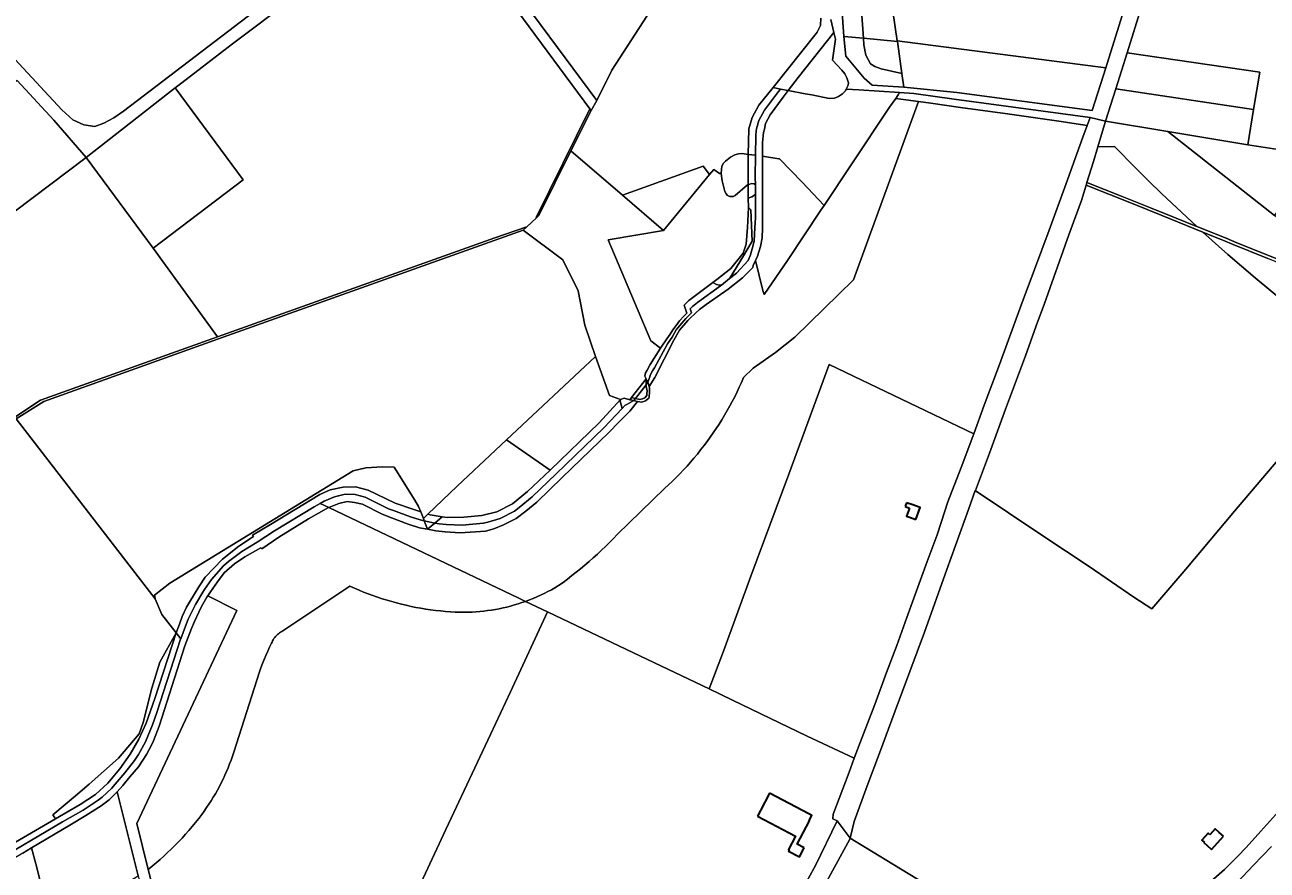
# Model space of a CAD drawing. Header units: metres. Extents: x 152747 to 157233, y 373738 to 378734.
# Tile 26 of 29: x 154981 to 156081, y 376160 to 376909. Entities that reach past the tile are written whole.
import ezdxf
from ezdxf.enums import TextEntityAlignment as Align

# ---------------------------------------------------------------- set-up
doc = ezdxf.new("R2010")
doc.units = ezdxf.units.M
for name, color, linetype, lineweight in [('B-XX-KG-GRENS_PERCEEL-GV', 150, 'Continuous', 18), ('B-XX-KG-GRENS_PERCEEL-S @ 0.001', 150, 'Continuous', 25), ('B-XX-OG-BEBOUWING-G', 7, 'Continuous', 35), ('B-XX-OG-BEBOUWING_HUISNUMMER-T18', 10, 'Continuous', 18), ('B-XX-OG-BEBOUWING_STRAATNAAM-T18', 10, 'Continuous', 18)]:
    doc.layers.add(name, color=color, linetype=linetype, lineweight=lineweight)
doc.styles.add('NLCS-ISO', font='NLCS-ISO.ttf', dxfattribs={"height": 1.8})
doc.styles.add('NLCS-ISO-M-T18', font='NLCS-ISO.ttf', dxfattribs={"height": 1.8})

# ---------------------------------------------------------------- blocks, each defined once
blk = doc.blocks.new('SKG-PERCEELNUMMER-SO')
at = {"layer": 'Defpoints'}
blk.add_point((0, 0), dxfattribs=at)
at = {"style": 'NLCS-ISO', "oblique": 10, "flags": 1}
blk.add_attdef('GEMEENTECODE', text='', height=1.8, dxfattribs=at).set_placement((0, 3), align=Align.MIDDLE_RIGHT)
at = {"style": 'NLCS-ISO', "oblique": 10}
blk.add_attdef('PERCEELNUMMER', text='', height=1.8, dxfattribs=at).set_placement((0, 0), align=Align.MIDDLE_CENTER)
at = {"style": 'NLCS-ISO', "oblique": 10, "flags": 1}
blk.add_attdef('SECTIE', text='', height=1.8, dxfattribs=at).set_placement((0, 2), align=Align.MIDDLE_LEFT)

msp = doc.modelspace()

# ---------------------------------------------------------------- linework, layer by layer
at = {"layer": 'B-XX-KG-GRENS_PERCEEL-GV'}
for points in [[(155339.458, 377039.65), (155202.955, 377225.444), (154895.863, 376960.299), (155013.587, 376833.348), (155023.259, 376824.612), (155032.986, 376820.072), (155042.67, 376818.564), (155050.779, 376821.617), (155059.659, 376826.433), (155068.068, 376832.407)], [(155417.732, 377085.356), (155414.177, 377082.393), (155405.099, 377075.394), (155383.894, 377059.226), (155360.54, 377041.265), (155347.144, 377031.093), (155487.357, 376841.833), (155500.761, 376868.582), (155538.708, 376927.252), (155529.402, 376957.787), (155572.825, 376965.289), (155549.711, 376996.665), (155533.797, 377018.018), (155460.232, 377117.732)], [(155347.144, 377031.093), (155340.15, 377025.618), (155344.472, 377019.488), (155345.49, 377020.296), (155347.758, 377017.115), (155346.82, 377016.457), (155481.26, 376834.435), (155481.629, 376833.935), (155482.376, 376832.924), (155487.357, 376841.833)], [(155706.181, 376898.479), (155723.542, 376896.871), (155720.685, 376937.854), (155712.894, 376938.554), (155702.761, 376939.464), (155703.766, 376932.679)], [(155723.542, 376896.871), (155753.66, 376894.081), (155753.576, 376894.667), (155747.713, 376935.425), (155720.685, 376937.854)], [(155656.984, 376850.566), (155672.144, 376847.611), (155677.926, 376846.868), (155693.166, 376843.62), (155698.043, 376843.749), (155701.45, 376845.191), (155705.187, 376847.616), (155707.614, 376850.208), (155708.424, 376851.618), (155710.237, 376855.384), (155710.306, 376857.338), (155708.932, 376861.879), (155707.001, 376865.451), (155704.414, 376868.697), (155696.323, 376877.45), (155698.87, 376896.153), (155697.401, 376902.075), (155665.883, 376861.997)], [(155706.181, 376898.479), (155707.922, 376880.99), (155724.35, 376861.518), (155731.466, 376855.189), (155759.51, 376853.414), (155757.747, 376865.667), (155739.442, 376869.89), (155733.783, 376871.776), (155729.912, 376874.356), (155727.827, 376878.027), (155725.743, 376881.897), (155723.956, 376890.927), (155723.542, 376896.871)], [(155723.542, 376896.871), (155723.956, 376890.927), (155725.743, 376881.897), (155727.827, 376878.027), (155729.912, 376874.356), (155733.783, 376871.776), (155739.442, 376869.89), (155757.747, 376865.667), (155753.66, 376894.081)], [(155753.66, 376894.081), (155757.747, 376865.667), (155759.51, 376853.414), (155806.343, 376848.912), (155926.275, 376832.73), (155938.295, 376870.784), (155753.576, 376894.667)], [(156069.277, 376833.649), (156074.864, 376866.904), (155957.141, 376883.967), (155947.109, 376852.122)], [(155034.967, 376791.269), (155006.417, 376824.163), (154973.96, 376859.378), (154972.096, 376857.85), (154967.366, 376854.072), (154965.116, 376852.084), (154963.114, 376849.919), (154961.145, 376847.594), (154959.388, 376845.296), (154957.675, 376842.812), (154956.394, 376840.096), (154956.491, 376837.159), (154957.947, 376827.463), (154939.057, 376812.29), (154905.999, 376785.761), (154905.221, 376785.192), (154955.438, 376731.164)], [(155094.268, 376710.825), (155174.089, 376771.469), (155113.846, 376852.942), (155034.967, 376791.269)], [(155656.984, 376850.566), (155650.188, 376851.891), (155648.467, 376849.733), (155636.058, 376833.232), (155630.938, 376823.923), (155628.978, 376816.546), (155628.595, 376814.952), (155628.206, 376810.601), (155627.917, 376793.133), (155627.829, 376773.675), (155627.862, 376767.054), (155627.905, 376758.504), (155628.008, 376737.784), (155627.554, 376728.844), (155626.838, 376717.299), (155626.041, 376713.473), (155623.48, 376705.038), (155621.385, 376699.968), (155611.241, 376688.738), (155605.082, 376683.867), (155597.877, 376678.17), (155596.996, 376677.473), (155576.56, 376662.648), (155572.104, 376659.168), (155570.038, 376657.104), (155571.287, 376653.534), (155568.203, 376650.614), (155566.283, 376648.591), (155564.423, 376646.49), (155559.217, 376640.278), (155557.834, 376638.338), (155554.063, 376631.906), (155552.621, 376629.856), (155550.038, 376626.15), (155538.635, 376604.841), (155536.865, 376602.016), (155534.823, 376598.344), (155534.503, 376596.833), (155532.55, 376591.938), (155532.927, 376591.109), (155533.73, 376588.13), (155538.965, 376596.316), (155555.768, 376629.221), (155560.796, 376638.174), (155568.028, 376646.68), (155569.154, 376648.027), (155575.32, 376653.863), (155578.515, 376656.365), (155584.237, 376660.816), (155603.834, 376674.528), (155616.389, 376684.548), (155625.702, 376693.618), (155625.947, 376695.471), (155628.097, 376699.991), (155629.889, 376703.758), (155632.308, 376712.451), (155633.892, 376720.1), (155634.117, 376728.647), (155634.243, 376792.282), (155634.267, 376804.54), (155635.047, 376813.237), (155635.825, 376816.424), (155636.746, 376821.289), (155641.065, 376829.007), (155652.363, 376844.792)], [(155627.917, 376793.133), (155628.206, 376810.601), (155628.595, 376814.952), (155628.978, 376816.546), (155630.938, 376823.923), (155636.058, 376833.232), (155648.467, 376849.733), (155650.188, 376851.891), (155643.576, 376853.18), (155631.044, 376837.463), (155625.128, 376826.558), (155622.139, 376816.668), (155621.594, 376793.983)], [(155755.574, 376848.811), (155719.539, 376851.302), (155708.424, 376851.618), (155707.614, 376850.208), (155705.187, 376847.616), (155701.45, 376845.191), (155698.043, 376843.749), (155693.166, 376843.62), (155677.926, 376846.868), (155672.144, 376847.611), (155656.984, 376850.566), (155652.363, 376844.792), (155641.065, 376829.007), (155636.746, 376821.289), (155635.825, 376816.424), (155635.047, 376813.237), (155634.267, 376804.54), (155634.243, 376792.282), (155648.668, 376790.049), (155649.221, 376790.104), (155669.353, 376769.303), (155688.731, 376748.685), (155713.271, 376785.56), (155746.848, 376835.721), (155752.209, 376843.549), (155754.459, 376846.833)], [(155921.673, 376819.617), (155924.395, 376826.751), (155804.138, 376842.782), (155768.244, 376847.935), (155755.574, 376848.811), (155754.459, 376846.833), (155752.209, 376843.549), (155761.08, 376842.217), (155772.49, 376840.741), (155783.429, 376839.325), (155809.571, 376835.576), (155851.234, 376830.037), (155896.812, 376823.36)], [(155937.931, 376823.426), (155993.388, 376814.188), (156064.029, 376802.421), (156069.277, 376833.649), (155947.109, 376852.122)], [(155424.313, 376397.78), (155427.683, 376399.038), (155431.024, 376400.37), (155434.335, 376401.775), (155437.613, 376403.254), (155440.859, 376404.805), (155444.069, 376406.427), (155447.242, 376408.12), (155450.378, 376409.882), (155453.473, 376411.714), (155457.479, 376414.606), (155461.443, 376417.555), (155465.365, 376420.56), (155469.244, 376423.621), (155473.079, 376426.736), (155476.869, 376429.906), (155480.613, 376433.13), (155484.312, 376436.406), (155487.963, 376439.735), (155491.566, 376443.116), (155495.121, 376446.547), (155498.626, 376450.029), (155502.082, 376453.561), (155505.487, 376457.141), (155547.529, 376497.893), (155550.968, 376501.061), (155554.353, 376504.285), (155557.685, 376507.565), (155560.961, 376510.9), (155564.182, 376514.289), (155567.345, 376517.731), (155570.451, 376521.225), (155573.499, 376524.771), (155576.487, 376528.366), (155579.415, 376532.011), (155582.282, 376535.704), (155585.088, 376539.444), (155587.83, 376543.23), (155590.51, 376547.062), (155593.125, 376550.937), (155595.676, 376554.855), (155598.161, 376558.815), (155600.579, 376562.816), (155602.931, 376566.856), (155605.216, 376570.935), (155607.432, 376575.052), (155609.58, 376579.205), (155611.659, 376583.392), (155613.667, 376587.614), (155615.605, 376591.869), (155617.472, 376596.155), (155625.825, 376604.467), (155645.777, 376618.438), (155662.752, 376631.984), (155714.769, 376682.659), (155772.49, 376840.741), (155761.08, 376842.217), (155752.209, 376843.549), (155746.848, 376835.721), (155713.271, 376785.56), (155688.731, 376748.685), (155685.887, 376744.412), (155656.216, 376699.961), (155635.636, 376669.745), (155634.615, 376673.285), (155628.097, 376699.991), (155625.947, 376695.471), (155625.702, 376693.618), (155616.389, 376684.548), (155603.834, 376674.528), (155584.237, 376660.816), (155578.515, 376656.365), (155575.32, 376653.863), (155569.154, 376648.027), (155568.028, 376646.68), (155560.796, 376638.174), (155555.768, 376629.221), (155538.965, 376596.316), (155533.73, 376588.13), (155534.087, 376586.808), (155534.152, 376583.253), (155533.914, 376579.168), (155533.482, 376578.01), (155530.653, 376575.532), (155527.171, 376574.367), (155523.535, 376574.989), (155516.59, 376566.496), (155506.884, 376556.508), (155498.054, 376547.421), (155456.797, 376507.424), (155434.195, 376485.575), (155424.443, 376477.578), (155416.108, 376471.229), (155404.851, 376465.505), (155396.092, 376462.199), (155388.742, 376460.106), (155366.431, 376458.389), (155353.221, 376459.395), (155344.837, 376460.364), (155337.456, 376461.792), (155330.376, 376462.929), (155320.227, 376466.064), (155305.675, 376471.731), (155297.228, 376475.178), (155279.761, 376483.927), (155272.796, 376485.467), (155266.259, 376486.321), (155258.798, 376484.454), (155249.895, 376480.94), (155418.206, 376400.692)], [(155586.975, 376320.179), (155599.584, 376353.66), (155623.962, 376419.982), (155657.522, 376510.633), (155693.32, 376607.658), (155821.321, 376546.13), (155830.663, 376571.647), (155844.141, 376607.599), (155863.37, 376660.163), (155875.082, 376691.987), (155888.061, 376726.786), (155903.132, 376768.173), (155917.983, 376809.3), (155921.673, 376819.617), (155896.812, 376823.36), (155851.234, 376830.037), (155809.571, 376835.576), (155783.429, 376839.325), (155772.49, 376840.741), (155714.769, 376682.659), (155662.752, 376631.984), (155645.777, 376618.438), (155625.825, 376604.467), (155617.472, 376596.155), (155615.605, 376591.869), (155613.667, 376587.614), (155611.659, 376583.392), (155609.58, 376579.205), (155607.432, 376575.052), (155605.216, 376570.935), (155602.931, 376566.856), (155600.579, 376562.816), (155598.161, 376558.815), (155595.676, 376554.855), (155593.125, 376550.937), (155590.51, 376547.062), (155587.83, 376543.23), (155585.088, 376539.444), (155582.282, 376535.704), (155579.415, 376532.011), (155576.487, 376528.366), (155573.499, 376524.771), (155570.451, 376521.225), (155567.345, 376517.731), (155564.182, 376514.289), (155560.961, 376510.9), (155557.685, 376507.565), (155554.353, 376504.285), (155550.968, 376501.061), (155547.529, 376497.893), (155505.487, 376457.141), (155502.082, 376453.561), (155498.626, 376450.029), (155495.121, 376446.547), (155491.566, 376443.116), (155487.963, 376439.735), (155484.312, 376436.406), (155480.613, 376433.13), (155476.869, 376429.906), (155473.079, 376426.736), (155469.244, 376423.621), (155465.365, 376420.56), (155461.443, 376417.555), (155457.479, 376414.606), (155453.473, 376411.714), (155450.378, 376409.882), (155447.242, 376408.12), (155444.069, 376406.427), (155440.859, 376404.805), (155437.613, 376403.254), (155434.335, 376401.775), (155431.024, 376400.37), (155427.683, 376399.038), (155424.313, 376397.78), (155443.794, 376388.492), (155526.108, 376349.244)], [(155481.26, 376834.435), (155433.6, 376738.024), (155433.973, 376737.862), (155436.103, 376739.85), (155464.279, 376797.055), (155482.376, 376832.924), (155481.629, 376833.935)], [(155937.931, 376823.426), (155924.395, 376826.751), (155921.673, 376819.617), (155917.983, 376809.3), (155903.132, 376768.173), (155888.061, 376726.786), (155875.082, 376691.987), (155863.37, 376660.163), (155844.141, 376607.599), (155830.663, 376571.647), (155821.321, 376546.13), (155820.536, 376543.985), (155810.102, 376516.522), (155798.309, 376486.045), (155792.359, 376467.579), (155788.789, 376456.709), (155779.961, 376432.974), (155768.354, 376400.644), (155762.065, 376383.358), (155753.231, 376358.737), (155744.069, 376334.749), (155733.602, 376306.332), (155722.236, 376276.536), (155715.522, 376258.707), (155710.869, 376246.352), (155702.128, 376222.931), (155696.877, 376209.019), (155696.612, 376204.872), (155700.379, 376203.175), (155711.773, 376187.991), (155715.38, 376202.598), (155727.033, 376234.175), (155737.953, 376263.338), (155751.811, 376300.724), (155777.782, 376370.548), (155797.503, 376426.086), (155816.724, 376479.31), (155822.671, 376495.898), (155822.787, 376496.222), (155823.007, 376496.095), (155835.173, 376529.053), (155849.545, 376568.206), (155867.141, 376615.429), (155876.628, 376641.877), (155884.03, 376661.851), (155905.69, 376722.53), (155916.843, 376752.954), (155920.936, 376766.67), (155921.173, 376767.465), (155921.647, 376768.977), (155927.495, 376787.637), (155931.32, 376800.754)], [(156194.509, 376646.656), (156198.828, 376651.778), (156087.663, 376739.659), (155993.388, 376814.188), (155937.931, 376823.426), (155931.32, 376800.754), (155946.131, 376800.929), (155964.554, 376782.175), (155976.221, 376770.565), (155988.033, 376759.102), (156005.426, 376742.615), (156018.845, 376730.168), (156044.824, 376719.83), (156054.339, 376715.683), (156093.712, 376699.768), (156136.531, 376682.128), (156158.415, 376673.236), (156164.99, 376668.213), (156175.392, 376660.579)], [(155993.388, 376814.188), (156087.663, 376739.659), (156129.552, 376792.271), (156064.029, 376802.421)], [(155510.068, 376757.734), (155464.279, 376797.055), (155436.103, 376739.85), (155433.973, 376737.862), (155425.312, 376729.772), (155422.191, 376726.857), (155457.429, 376700.509), (155470.975, 376672.909), (155476.814, 376642.703), (155486.353, 376614.796), (155498.794, 376580.24), (155508.5, 376576.604), (155511.667, 376577.766), (155516.764, 376576.523), (155518.288, 376578.497), (155531.111, 376595.109), (155530.043, 376597.349), (155530.674, 376600.375), (155531.92, 376602.623), (155534.766, 376607.712), (155538.304, 376613.375), (155543.78, 376622.225), (155535.212, 376628.723), (155497.517, 376718.274), (155546.424, 376726.515)], [(155597.602, 376777.023), (155598.419, 376770.502), (155599.801, 376764.549), (155600.736, 376761.08), (155602.154, 376758.858), (155603.209, 376757.431), (155605.349, 376756.67), (155608.084, 376756.74), (155609.863, 376757.594), (155620.967, 376766.924), (155621.469, 376767.091), (155621.594, 376793.983), (155616.306, 376794.694), (155612.84, 376794.576), (155609.724, 376793.435), (155605.837, 376791.565), (155601.492, 376788.082), (155599.609, 376786.233), (155598.215, 376783.4), (155597.816, 376780.463)], [(155627.862, 376767.054), (155627.829, 376773.675), (155627.917, 376793.133), (155621.594, 376793.983), (155621.469, 376767.091), (155624.587, 376768.127), (155626.804, 376767.908)], [(155634.243, 376792.282), (155634.117, 376728.647), (155633.892, 376720.1), (155632.308, 376712.451), (155629.889, 376703.758), (155628.097, 376699.991), (155634.615, 376673.285), (155635.636, 376669.745), (155656.216, 376699.961), (155685.887, 376744.412), (155688.731, 376748.685), (155669.353, 376769.303), (155649.221, 376790.104), (155648.668, 376790.049)], [(155921.647, 376768.977), (155952.684, 376756.738), (155968.953, 376750.242), (155978.034, 376746.461), (156000.678, 376737.342), (156016.707, 376731.019), (156018.845, 376730.168), (156005.426, 376742.615), (155988.033, 376759.102), (155976.221, 376770.565), (155964.554, 376782.175), (155946.131, 376800.929), (155931.32, 376800.754), (155927.495, 376787.637)], [(154955.438, 376731.164), (154882.918, 376675.865), (154971.801, 376561.085), (154994.451, 376576.078), (155151.249, 376632.169), (155094.268, 376710.825), (155034.967, 376791.269)], [(155587.365, 376776.097), (155546.424, 376726.515), (155497.517, 376718.274), (155535.212, 376628.723), (155543.78, 376622.225), (155544.309, 376623.08), (155549.474, 376630.491), (155552.353, 376634.599), (155554.879, 376638.502), (155557.632, 376642.39), (155560.818, 376646.299), (155564.543, 376650.496), (155567.25, 376653.204), (155564.754, 376660.347), (155568.885, 376664.479), (155590.163, 376680.416), (155593.776, 376683.122), (155606.091, 376692.929), (155617.067, 376706.319), (155619.774, 376714.495), (155620.987, 376729.041), (155621.894, 376746.929), (155621.412, 376755.06), (155621.469, 376767.091), (155620.967, 376766.924), (155609.863, 376757.594), (155608.084, 376756.74), (155605.349, 376756.67), (155603.209, 376757.431), (155602.154, 376758.858), (155600.736, 376761.08), (155599.801, 376764.549), (155598.419, 376770.502), (155597.602, 376777.023), (155596.067, 376777.013), (155591.138, 376780.666)], [(155510.068, 376757.734), (155546.424, 376726.515), (155587.365, 376776.097), (155581.625, 376783.386)], [(155627.905, 376758.504), (155624.63, 376756.377), (155621.412, 376755.06), (155621.894, 376746.929), (155623.992, 376744.667), (155624.973, 376717.018), (155617.476, 376703.973), (155605.26, 376684.144), (155605.082, 376683.867), (155611.241, 376688.738), (155621.385, 376699.968), (155623.48, 376705.038), (155626.041, 376713.473), (155626.838, 376717.299), (155627.554, 376728.844), (155628.008, 376737.784)], [(155627.905, 376758.504), (155627.862, 376767.054), (155626.804, 376767.908), (155624.587, 376768.127), (155621.469, 376767.091), (155621.412, 376755.06), (155624.63, 376756.377)], [(155590.163, 376680.416), (155593.511, 376678.584), (155596.03, 376678.074), (155597.877, 376678.17), (155605.082, 376683.867), (155605.26, 376684.144), (155617.476, 376703.973), (155624.973, 376717.018), (155623.992, 376744.667), (155621.894, 376746.929), (155620.987, 376729.041), (155619.774, 376714.495), (155617.067, 376706.319), (155606.091, 376692.929), (155593.776, 376683.122)], [(155425.312, 376729.772), (155397.182, 376720.071), (155151.249, 376632.169), (154994.451, 376576.078), (154971.801, 376561.085), (154972.999, 376559.538), (154997.68, 376575.065), (155152.173, 376630.603), (155422.191, 376726.857)], [(155337.772, 376475.126), (155363.67, 376500), (155407.29, 376540.816), (155486.353, 376614.796), (155476.814, 376642.703), (155470.975, 376672.909), (155457.429, 376700.509), (155422.191, 376726.857), (155152.173, 376630.603), (154997.68, 376575.065), (154972.999, 376559.538), (155019.1, 376500), (155096.225, 376400.044), (155095.73, 376403.26), (155109.221, 376413.802), (155271.451, 376513.612), (155282.73, 376516.24), (155297.62, 376517.14), (155307.893, 376516.77), (155326.122, 376487.534), (155329.572, 376481.916), (155331.5, 376477.13), (155333.753, 376471.266)], [(156164.255, 376610.628), (156192.86, 376644.53), (156175.873, 376657.139), (156162.07, 376667.291), (156158.075, 376670.548), (156122.837, 376684.813), (156082.011, 376701.54), (156049.739, 376714.813), (156044.138, 376717.049), (156024.33, 376725.121), (156046.526, 376705.194), (156070.505, 376684.581), (156096.76, 376662.87), (156123.373, 376641.598), (156142.721, 376626.649)], [(155564.754, 376660.347), (155567.25, 376653.204), (155564.543, 376650.496), (155560.818, 376646.299), (155557.632, 376642.39), (155554.879, 376638.502), (155552.353, 376634.599), (155549.474, 376630.491), (155544.309, 376623.08), (155543.78, 376622.225), (155538.304, 376613.375), (155534.766, 376607.712), (155531.92, 376602.623), (155530.674, 376600.375), (155530.043, 376597.349), (155531.111, 376595.109), (155532.55, 376591.938), (155534.503, 376596.833), (155534.823, 376598.344), (155536.865, 376602.016), (155538.635, 376604.841), (155550.038, 376626.15), (155552.621, 376629.856), (155554.063, 376631.906), (155557.834, 376638.338), (155559.217, 376640.278), (155564.423, 376646.49), (155566.283, 376648.591), (155568.203, 376650.614), (155571.287, 376653.534), (155570.038, 376657.104), (155572.104, 376659.168), (155576.56, 376662.648), (155596.996, 376677.473), (155597.877, 376678.17), (155596.03, 376678.074), (155593.511, 376678.584), (155590.163, 376680.416), (155568.885, 376664.479)], [(155486.353, 376614.796), (155407.29, 376540.816), (155445.985, 376513.972), (155489.416, 376555.894), (155508.5, 376576.604), (155498.794, 376580.24)], [(155715.522, 376258.707), (155722.236, 376276.536), (155733.602, 376306.332), (155744.069, 376334.749), (155753.231, 376358.737), (155762.065, 376383.358), (155768.354, 376400.644), (155779.961, 376432.974), (155788.789, 376456.709), (155792.359, 376467.579), (155798.309, 376486.045), (155810.102, 376516.522), (155820.536, 376543.985), (155821.321, 376546.13), (155693.32, 376607.658), (155657.522, 376510.633), (155623.962, 376419.982), (155599.584, 376353.66), (155586.975, 376320.179), (155607.688, 376310.288), (155673.853, 376278.417)], [(155531.047, 376589.84), (155531.111, 376595.109), (155518.288, 376578.497), (155521.637, 376577.68)], [(155532.55, 376591.938), (155531.111, 376595.109), (155531.047, 376589.84), (155532.422, 376591.617)], [(155521.637, 376577.68), (155520.148, 376575.756), (155520.08, 376575.715), (155521.944, 376575.261), (155523.535, 376574.989), (155527.171, 376574.367), (155530.653, 376575.532), (155533.482, 376578.01), (155533.914, 376579.168), (155534.152, 376583.253), (155534.087, 376586.808), (155533.73, 376588.13), (155532.927, 376591.109), (155532.55, 376591.938), (155532.422, 376591.617), (155531.047, 376589.84), (155531.028, 376588.214), (155531.9, 376584.43), (155531.653, 376581.758), (155531.648, 376580.119), (155529.979, 376578.03), (155527.793, 376577.417), (155525.489, 376576.741)], [(155521.637, 376577.68), (155525.489, 376576.741), (155527.793, 376577.417), (155529.979, 376578.03), (155531.648, 376580.119), (155531.653, 376581.758), (155531.9, 376584.43), (155531.028, 376588.214), (155531.047, 376589.84)], [(155509.966, 376568.827), (155493.735, 376551.657), (155451.391, 376510.698), (155430.072, 376490.424), (155418.581, 376480.947), (155414.417, 376477.775), (155401.834, 376471.285), (155390.839, 376468.1), (155387.168, 376467.049), (155368, 376465.397), (155354.043, 376465.792), (155347.689, 376466.504), (155343.941, 376467.171), (155337.456, 376461.792), (155344.837, 376460.364), (155353.221, 376459.395), (155366.431, 376458.389), (155388.742, 376460.106), (155396.092, 376462.199), (155404.851, 376465.505), (155416.108, 376471.229), (155424.443, 376477.578), (155434.195, 376485.575), (155456.797, 376507.424), (155498.054, 376547.421), (155506.884, 376556.508), (155516.59, 376566.496), (155523.535, 376574.989), (155521.944, 376575.261), (155520.08, 376575.715), (155514.129, 376572.13), (155512.543, 376571.553)], [(155509.966, 376568.827), (155508.144, 376575.101), (155508.5, 376576.604), (155489.416, 376555.894), (155445.985, 376513.972), (155425.953, 376495.27), (155412.729, 376484.31), (155398.817, 376477.067), (155385.593, 376473.993), (155369.571, 376472.413), (155354.866, 376472.2), (155350.542, 376472.645), (155343.987, 376467.209), (155343.941, 376467.171), (155347.689, 376466.504), (155354.043, 376465.792), (155368, 376465.397), (155387.168, 376467.049), (155390.839, 376468.1), (155401.834, 376471.285), (155414.417, 376477.775), (155418.581, 376480.947), (155430.072, 376490.424), (155451.391, 376510.698), (155493.735, 376551.657)], [(155509.966, 376568.827), (155512.543, 376571.553), (155514.129, 376572.13), (155520.08, 376575.715), (155516.764, 376576.523), (155511.667, 376577.766), (155508.5, 376576.604), (155508.144, 376575.101)], [(155521.637, 376577.68), (155518.288, 376578.497), (155516.764, 376576.523), (155520.08, 376575.715), (155520.148, 376575.756)], [(155407.29, 376540.816), (155363.67, 376500), (155337.772, 376475.126), (155339.696, 376474.457), (155350.542, 376472.645), (155354.866, 376472.2), (155369.571, 376472.413), (155385.593, 376473.993), (155398.817, 376477.067), (155412.729, 376484.31), (155425.953, 376495.27), (155445.985, 376513.972)], [(155114.758, 376369.829), (155117.84, 376377.63), (155119.988, 376384.351), (155123.94, 376392.623), (155126.569, 376397.091), (155134.734, 376410.573), (155140.523, 376419.21), (155155.816, 376435.213), (155170.245, 376446.571), (155183.285, 376455.302), (155182.268, 376456.59), (155198.353, 376466.04), (155241.947, 376492.416), (155251.068, 376496.614), (155262.732, 376499.115), (155273.725, 376499.352), (155284.923, 376496.411), (155308.801, 376484.666), (155324.374, 376479.406), (155331.5, 376477.13), (155329.572, 376481.916), (155326.122, 376487.534), (155307.893, 376516.77), (155297.62, 376517.14), (155282.73, 376516.24), (155271.451, 376513.612), (155109.221, 376413.802), (155095.73, 376403.26), (155096.225, 376400.044), (155102.059, 376386.139)], [(155114.758, 376369.829), (155118.805, 376364.632), (155123.081, 376375.686), (155125.516, 376382.123), (155129.43, 376390.407), (155131.93, 376395.125), (155138.377, 376405.958), (155139.946, 376408.341), (155145.989, 376417.126), (155156.613, 376429.165), (155161.176, 376433.132), (155172.883, 376441.94), (155186.599, 376450.217), (155201.977, 376460.416), (155237.013, 376481.652), (155242.216, 376484.601), (155245.803, 376486.634), (155254.931, 376490.538), (155264.497, 376492.714), (155273.26, 376492.408), (155282.344, 376490.173), (155303.013, 376479.92), (155307.237, 376478.195), (155322.302, 376472.739), (155330.938, 376470.027), (155334.593, 376469.116), (155333.753, 376471.266), (155331.5, 376477.13), (155324.374, 376479.406), (155308.801, 376484.666), (155284.923, 376496.411), (155273.725, 376499.352), (155262.732, 376499.115), (155251.068, 376496.614), (155241.947, 376492.416), (155198.353, 376466.04), (155182.268, 376456.59), (155183.285, 376455.302), (155170.245, 376446.571), (155155.816, 376435.213), (155140.523, 376419.21), (155134.734, 376410.573), (155126.569, 376397.091), (155123.94, 376392.623), (155119.988, 376384.351), (155117.84, 376377.63)], [(155337.456, 376461.792), (155334.593, 376469.116), (155330.938, 376470.027), (155322.302, 376472.739), (155307.237, 376478.195), (155303.013, 376479.92), (155282.344, 376490.173), (155273.26, 376492.408), (155264.497, 376492.714), (155254.931, 376490.538), (155245.803, 376486.634), (155242.216, 376484.601), (155249.895, 376480.94), (155258.798, 376484.454), (155266.259, 376486.321), (155272.796, 376485.467), (155279.761, 376483.927), (155297.228, 376475.178), (155305.675, 376471.731), (155320.227, 376466.064), (155330.376, 376462.929)], [(155199.328, 376360.602), (155199.73, 376361.707), (155200.206, 376362.782), (155200.751, 376363.823), (155201.365, 376364.826), (155202.045, 376365.786), (155202.786, 376366.698), (155203.587, 376367.558), (155204.444, 376368.364), (155205.352, 376369.11), (155206.308, 376369.795), (155207.308, 376370.414), (155208.346, 376370.965), (155268.74, 376411.193), (155272.747, 376409.389), (155276.785, 376407.655), (155280.853, 376405.991), (155284.949, 376404.399), (155289.072, 376402.878), (155293.22, 376401.429), (155297.394, 376400.053), (155301.591, 376398.75), (155305.81, 376397.52), (155310.049, 376396.363), (155314.309, 376395.281), (155318.586, 376394.273), (155322.88, 376393.34), (155327.19, 376392.482), (155331.515, 376391.699), (155335.852, 376390.991), (155340.201, 376390.359), (155344.56, 376389.803), (155348.928, 376389.323), (155353.304, 376388.919), (155357.687, 376388.592), (155362.074, 376388.341), (155366.465, 376388.166), (155369.933, 376388.145), (155373.401, 376388.198), (155376.868, 376388.324), (155380.33, 376388.525), (155383.788, 376388.8), (155387.239, 376389.148), (155390.681, 376389.57), (155394.114, 376390.066), (155397.536, 376390.635), (155400.944, 376391.276), (155404.338, 376391.99), (155407.716, 376392.777), (155411.077, 376393.635), (155414.418, 376394.565), (155417.739, 376395.566), (155421.038, 376396.638), (155424.313, 376397.78), (155418.206, 376400.692), (155249.895, 376480.94), (155249.661, 376480.848), (155232.075, 376470.88), (155205.603, 376454.788), (155190.791, 376444.305), (155189.913, 376445.132), (155175.524, 376437.305), (155166.53, 376431.053), (155157.409, 376423.123), (155151.464, 376415.039), (155145.16, 376406.108), (155142.951, 376402.763), (155168.439, 376389.82), (155079.805, 376200.849), (155089.991, 376160.194), (155093.533, 376163.052), (155097.026, 376165.97), (155100.468, 376168.947), (155103.859, 376171.984), (155107.197, 376175.077), (155110.481, 376178.228), (155113.711, 376181.434), (155116.886, 376184.695), (155120.005, 376188.01), (155123.066, 376191.378), (155126.069, 376194.798), (155129.013, 376198.269), (155131.897, 376201.79), (155134.72, 376205.359), (155137.482, 376208.977), (155139.639, 376211.934), (155141.738, 376214.932), (155143.777, 376217.97), (155145.758, 376221.048), (155147.678, 376224.163), (155149.537, 376227.316), (155151.334, 376230.504), (155153.068, 376233.727), (155154.74, 376236.982), (155156.348, 376240.27), (155157.891, 376243.588), (155159.369, 376246.936), (155160.782, 376250.312), (155162.129, 376253.715), (155163.409, 376257.143), (155164.622, 376260.596), (155165.768, 376264.072), (155188.551, 376335.265), (155189.889, 376338.967), (155191.295, 376342.643), (155192.769, 376346.293), (155194.31, 376349.915), (155195.917, 376353.508), (155197.59, 376357.071)], [(155343.941, 376467.171), (155343.987, 376467.209), (155350.542, 376472.645), (155339.696, 376474.457), (155337.772, 376475.126), (155333.753, 376471.266), (155334.593, 376469.116), (155338.576, 376468.125)], [(155334.593, 376469.116), (155337.456, 376461.792), (155343.941, 376467.171), (155338.576, 376468.125)], [(155081.126, 376154.428), (155111.332, 376033.871), (155119.198, 376002.475), (155131.205, 375995.698), (155089.991, 376160.194), (155079.805, 376200.849), (155168.439, 376389.82), (155142.951, 376402.763), (155142.016, 376401.347), (155137.294, 376393.158), (155134.929, 376388.188), (155131.036, 376379.898), (155128.325, 376373.74), (155122.473, 376358.461), (155099.652, 376287.155), (155094.724, 376274.142), (155093.28, 376270.767), (155088.58, 376261.973), (155081.407, 376251.082), (155073.879, 376242.256), (155067.503, 376234.648), (155062.427, 376229.061)], [(155007.753, 376205.13), (155029.873, 376217.681), (155043.273, 376226.587), (155054.232, 376236.748), (155064.848, 376249.201), (155074.136, 376262.401), (155081.647, 376275.55), (155088.118, 376289.752), (155095.824, 376311.537), (155114.758, 376369.829), (155100.321, 376343.99), (155093.279, 376320.898), (155085.417, 376290.338), (155082.107, 376280.306), (155063.719, 376258.678), (155037.806, 376235.725), (155025.731, 376225.401), (155005.499, 376208.535)], [(155004.585, 376108.923), (155081.126, 376154.428), (155062.427, 376229.061), (155060.772, 376227.239), (155055.415, 376221.857), (155048.33, 376216.513), (155034.765, 376207.934), (155020.657, 376199.427), (154986.734, 376179.233), (154990.328, 376165.078)], [(155658.223, 376088.854), (155735.865, 376051.551), (155738.034, 376050.478), (155739.827, 376049.591), (155739.468, 376053.802), (155738.666, 376063.192), (155776.686, 376148.39), (155711.773, 376187.991), (155711.504, 376186.901), (155686.014, 376140.046), (155670.087, 376110.833), (155658.938, 376090.19)], [(154925.639, 376088.239), (154925.262, 376088.043), (154928.384, 376075.9), (154931.514, 376063.575), (154950.877, 376076.994), (155004.585, 376108.923), (154990.328, 376165.078), (154986.734, 376179.233), (154978.959, 376174.605), (154933.87, 376147.928), (154913.479, 376136.242)]]:
    msp.add_lwpolyline(points, close=True, dxfattribs=at)
for points in [[(155339.458, 377039.65), (155068.068, 376832.407), (155059.659, 376826.433), (155050.779, 376821.617), (155042.67, 376818.564), (155032.986, 376820.072), (155023.259, 376824.612), (155013.587, 376833.348), (154895.863, 376960.299)], [(155197.975, 376917.153), (155183.591, 376906.195), (155164.799, 376891.797), (155141.603, 376874.094), (155119.851, 376857.426), (155113.846, 376852.942), (155174.089, 376771.469), (155094.268, 376710.825), (155151.249, 376632.169), (155397.182, 376720.071), (155425.312, 376729.772), (155433.973, 376737.862), (155433.6, 376738.024), (155481.26, 376834.435), (155346.82, 377016.457)], [(155969.084, 376969.274), (155938.295, 376870.784), (155926.275, 376832.73), (155806.343, 376848.912), (155759.51, 376853.414), (155731.466, 376855.189), (155724.35, 376861.518), (155707.922, 376880.99), (155706.181, 376898.479), (155703.766, 376932.679)], [(155747.713, 376935.425), (155753.576, 376894.667), (155938.295, 376870.784), (155969.084, 376969.274)], [(155982.73, 376965.885), (155957.141, 376883.967), (156074.864, 376866.904), (156069.277, 376833.649), (156064.029, 376802.421), (156129.552, 376792.271), (156295.864, 376766.507), (156476.855, 376738.469), (156485.435, 376737.14), (156574.272, 376770.363), (156586.901, 376801.087), (156606.3, 376897.549), (156666.795, 376977.584)], [(155694.596, 376913.384), (155697.401, 376902.075), (155698.87, 376896.153), (155696.323, 376877.45), (155704.414, 376868.697), (155707.001, 376865.451), (155708.932, 376861.879), (155710.306, 376857.338), (155710.237, 376855.384), (155708.424, 376851.618), (155719.539, 376851.302), (155755.574, 376848.811), (155768.244, 376847.935), (155804.138, 376842.782), (155924.395, 376826.751), (155937.931, 376823.426), (155947.109, 376852.122), (155957.141, 376883.967), (155982.73, 376965.885)], [(155538.708, 376927.252), (155500.761, 376868.582), (155487.357, 376841.833), (155482.376, 376832.924), (155464.279, 376797.055), (155510.068, 376757.734), (155581.625, 376783.386), (155587.365, 376776.097), (155591.138, 376780.666), (155596.067, 376777.013), (155597.602, 376777.023), (155597.816, 376780.463), (155598.215, 376783.4), (155599.609, 376786.233), (155601.492, 376788.082), (155605.837, 376791.565), (155609.724, 376793.435), (155612.84, 376794.576), (155616.306, 376794.694), (155621.594, 376793.983), (155622.139, 376816.668), (155625.128, 376826.558), (155631.044, 376837.463), (155643.576, 376853.18), (155681.821, 376901.144), (155682.567, 376902.24), (155685.558, 376908.259), (155685.929, 376914.612)], [(154973.96, 376859.378), (155006.417, 376824.163), (155034.967, 376791.269), (155113.846, 376852.942), (155119.851, 376857.426), (155141.603, 376874.094), (155164.799, 376891.797), (155183.591, 376906.195), (155197.975, 376917.153)], [(155685.929, 376914.612), (155685.558, 376908.259), (155682.567, 376902.24), (155681.821, 376901.144), (155643.576, 376853.18), (155650.188, 376851.891), (155656.984, 376850.566), (155665.883, 376861.997), (155697.401, 376902.075), (155694.596, 376913.384)], [(156096.76, 376662.87), (156070.505, 376684.581), (156046.526, 376705.194), (156024.33, 376725.121), (155987.423, 376740.16), (155962.553, 376750.091), (155920.936, 376766.67), (155916.843, 376752.954), (155905.69, 376722.53), (155884.03, 376661.851), (155876.628, 376641.877), (155867.141, 376615.429), (155849.545, 376568.206), (155835.173, 376529.053), (155823.007, 376496.095), (155822.787, 376496.222), (155822.671, 376495.898), (155881.727, 376456.331), (155923.542, 376428.537), (155963.291, 376401.568), (155979.221, 376391.224), (155991.478, 376405.547), (156009.214, 376426.421), (156052.363, 376477.708), (156090.602, 376523.047)], [(156093.712, 376699.768), (156054.339, 376715.683), (156044.824, 376719.83), (156018.845, 376730.168), (156016.707, 376731.019), (156000.678, 376737.342), (155978.034, 376746.461), (155968.953, 376750.242), (155952.684, 376756.738), (155921.647, 376768.977), (155921.173, 376767.465), (155920.936, 376766.67), (155962.553, 376750.091), (155987.423, 376740.16), (156024.33, 376725.121), (156044.138, 376717.049), (156049.739, 376714.813), (156082.011, 376701.54)], [(154965.273, 376180.32), (155007.753, 376205.13), (155005.499, 376208.535), (155025.731, 376225.401), (155037.806, 376235.725), (155063.719, 376258.678), (155082.107, 376280.306), (155085.417, 376290.338), (155093.279, 376320.898), (155100.321, 376343.99), (155114.758, 376369.829), (155102.059, 376386.139), (155096.225, 376400.044), (155019.1, 376500), (154972.999, 376559.538)], [(156090.602, 376523.047), (156052.363, 376477.708), (156009.214, 376426.421), (155991.478, 376405.547), (155979.221, 376391.224), (155963.291, 376401.568), (155923.542, 376428.537), (155881.727, 376456.331), (155822.671, 376495.898), (155816.724, 376479.31), (155797.503, 376426.086), (155777.782, 376370.548), (155751.811, 376300.724), (155737.953, 376263.338), (155727.033, 376234.175), (155715.38, 376202.598), (155711.773, 376187.991), (155776.686, 376148.39)], [(154978.959, 376174.605), (154986.734, 376179.233), (155020.657, 376199.427), (155034.765, 376207.934), (155048.33, 376216.513), (155055.415, 376221.857), (155060.772, 376227.239), (155062.427, 376229.061), (155067.503, 376234.648), (155073.879, 376242.256), (155081.407, 376251.082), (155088.58, 376261.973), (155093.28, 376270.767), (155094.724, 376274.142), (155099.652, 376287.155), (155122.473, 376358.461), (155128.325, 376373.74), (155131.036, 376379.898), (155134.929, 376388.188), (155137.294, 376393.158), (155142.016, 376401.347), (155142.951, 376402.763), (155145.16, 376406.108), (155151.464, 376415.039), (155157.409, 376423.123), (155166.53, 376431.053), (155175.524, 376437.305), (155189.913, 376445.132), (155190.791, 376444.305), (155205.603, 376454.788), (155232.075, 376470.88), (155249.661, 376480.848), (155249.895, 376480.94), (155242.216, 376484.601), (155237.013, 376481.652), (155201.977, 376460.416), (155186.599, 376450.217), (155172.883, 376441.94), (155161.176, 376433.132), (155156.613, 376429.165), (155145.989, 376417.126), (155139.946, 376408.341), (155138.377, 376405.958), (155131.93, 376395.125), (155129.43, 376390.407), (155125.516, 376382.123), (155123.081, 376375.686), (155118.805, 376364.632), (155118.616, 376364.144), (155097.738, 376299.346), (155093.884, 376288.454), (155087.464, 376273.158), (155081.353, 376262.187), (155077.773, 376256.739), (155069.366, 376245.726), (155060.869, 376235.698), (155057.502, 376231.994), (155049.348, 376224.22), (155045.803, 376221.546), (155032.318, 376212.81), (155014.201, 376202.28), (154972.12, 376177.461)], [(155313.396, 376109.307), (155353.743, 376195.468), (155393.225, 376279.655), (155410.917, 376317.637), (155443.794, 376388.492), (155424.313, 376397.78), (155421.038, 376396.638), (155417.739, 376395.566), (155414.418, 376394.565), (155411.077, 376393.635), (155407.716, 376392.777), (155404.338, 376391.99), (155400.944, 376391.276), (155397.536, 376390.635), (155394.114, 376390.066), (155390.681, 376389.57), (155387.239, 376389.148), (155383.788, 376388.8), (155380.33, 376388.525), (155376.868, 376388.324), (155373.401, 376388.198), (155369.933, 376388.145), (155366.465, 376388.166), (155362.074, 376388.341), (155357.687, 376388.592), (155353.304, 376388.919), (155348.928, 376389.323), (155344.56, 376389.803), (155340.201, 376390.359), (155335.852, 376390.991), (155331.515, 376391.699), (155327.19, 376392.482), (155322.88, 376393.34), (155318.586, 376394.273), (155314.309, 376395.281), (155310.049, 376396.363), (155305.81, 376397.52), (155301.591, 376398.75), (155297.394, 376400.053), (155293.22, 376401.429), (155289.072, 376402.878), (155284.949, 376404.399), (155280.853, 376405.991), (155276.785, 376407.655), (155272.747, 376409.389), (155268.74, 376411.193), (155208.346, 376370.965), (155207.308, 376370.414), (155206.308, 376369.795), (155205.352, 376369.11), (155204.444, 376368.364), (155203.587, 376367.558), (155202.786, 376366.698), (155202.045, 376365.786), (155201.365, 376364.826), (155200.751, 376363.823), (155200.206, 376362.782), (155199.73, 376361.707), (155199.328, 376360.602), (155197.59, 376357.071), (155195.917, 376353.508), (155194.31, 376349.915), (155192.769, 376346.293), (155191.295, 376342.643), (155189.889, 376338.967), (155188.551, 376335.265), (155165.768, 376264.072), (155164.622, 376260.596), (155163.409, 376257.143), (155162.129, 376253.715), (155160.782, 376250.312), (155159.369, 376246.936), (155157.891, 376243.588), (155156.348, 376240.27), (155154.74, 376236.982), (155153.068, 376233.727), (155151.334, 376230.504), (155149.537, 376227.316), (155147.678, 376224.163), (155145.758, 376221.048), (155143.777, 376217.97), (155141.738, 376214.932), (155139.639, 376211.934), (155137.482, 376208.977), (155134.72, 376205.359), (155131.897, 376201.79), (155129.013, 376198.269), (155126.069, 376194.798), (155123.066, 376191.378), (155120.005, 376188.01), (155116.886, 376184.695), (155113.711, 376181.434), (155110.481, 376178.228), (155107.197, 376175.077), (155103.859, 376171.984), (155100.468, 376168.947), (155097.026, 376165.97), (155093.533, 376163.052), (155089.991, 376160.194), (155131.205, 375995.698)], [(155668.832, 376141.068), (155681.281, 376163.705), (155700.379, 376203.175), (155696.612, 376204.872), (155696.877, 376209.019), (155702.128, 376222.931), (155710.869, 376246.352), (155715.522, 376258.707), (155673.853, 376278.417), (155607.688, 376310.288), (155586.975, 376320.179), (155526.108, 376349.244), (155443.794, 376388.492), (155410.917, 376317.637), (155393.225, 376279.655), (155353.743, 376195.468), (155313.396, 376109.307)], [(154972.12, 376177.461), (155014.201, 376202.28), (155032.318, 376212.81), (155045.803, 376221.546), (155049.348, 376224.22), (155057.502, 376231.994), (155060.869, 376235.698), (155069.366, 376245.726), (155077.773, 376256.739), (155081.353, 376262.187), (155087.464, 376273.158), (155093.884, 376288.454), (155097.738, 376299.346), (155118.616, 376364.144), (155118.805, 376364.632), (155114.758, 376369.829), (155095.824, 376311.537), (155088.118, 376289.752), (155081.647, 376275.55), (155074.136, 376262.401), (155064.848, 376249.201), (155054.232, 376236.748), (155043.273, 376226.587), (155029.873, 376217.681), (155007.753, 376205.13), (154965.273, 376180.32)], [(156091.463, 376211.731), (156075.667, 376194.065), (156062.583, 376179.609), (156054.885, 376171.663), (156043.427, 376160.114), (156027.016, 376145.555)], [(156027.016, 376145.555), (156043.427, 376160.114), (156054.885, 376171.663), (156062.583, 376179.609), (156075.667, 376194.065), (156091.463, 376211.731)], [(155686.014, 376140.046), (155711.504, 376186.901), (155711.773, 376187.991), (155700.379, 376203.175), (155681.281, 376163.705), (155668.832, 376141.068)], [(156054.577, 376148.547), (156069.154, 376164.032), (156085.111, 376180.55)], [(156085.111, 376180.55), (156069.154, 376164.032), (156054.577, 376148.547)]]:
    msp.add_lwpolyline(points, dxfattribs=at)
at = {"layer": 'B-XX-OG-BEBOUWING-G'}
for points in [[(155761.711, 376485.181), (155760.541, 376481.712)], [(155770.032, 376470.41), (155773.882, 376481.011), (155766.492, 376483.682), (155766.431, 376483.491), (155761.711, 376485.181)], [(155760.541, 376481.712), (155764.341, 376480.389)], [(155764.341, 376480.389), (155761.831, 376473.397), (155765.332, 376472.122), (155770.032, 376470.41)], [(155640.38, 376227.739), (155632.396, 376212.526), (155629.691, 376207.328)], [(155671.04, 376179.36), (155664.824, 376182.622), (155675.717, 376203.378), (155675.619, 376203.429), (155677.961, 376207.891), (155675.154, 376209.365), (155675.205, 376209.462), (155640.38, 376227.739)], [(155629.691, 376207.328), (155663.445, 376189.615), (155657.232, 376177.776), (155657.773, 376177.492), (155657.178, 376176.359), (155666.831, 376171.301), (155671.04, 376179.36)], [(156030.398, 376190.968), (156029.034, 376192.202), (156023.495, 376186.079), (156025.694, 376184.09)], [(156038.801, 376192.981), (156035.186, 376196.262), (156030.398, 376190.968)], [(156031.902, 376177.942), (156042.502, 376189.622)], [(156042.502, 376189.622), (156038.801, 376192.981)], [(156025.694, 376184.09), (156025.431, 376183.799), (156028.191, 376181.301), (156031.902, 376177.942)]]:
    msp.add_lwpolyline(points, dxfattribs=at)

# ---------------------------------------------------------------- block references
at = {"layer": 'B-XX-KG-GRENS_PERCEEL-S @ 0.001', "xscale": 0.001, "yscale": 0.001, "zscale": 0.001}
for p, values in [((155676.425, 376885.613), {'PERCEELNUMMER': '3337'}), ((155741.221, 376882.556), {'PERCEELNUMMER': '3615'}), ((155729.317, 376872.822), {'PERCEELNUMMER': '3614'}), ((155587.54, 376859.909), {'PERCEELNUMMER': '3325'}), ((155690.532, 376861.8), {'PERCEELNUMMER': '3328'}), ((155843.503, 376864.532), {'PERCEELNUMMER': '2678'}), ((156014.844, 376859.766), {'PERCEELNUMMER': '2684'}), ((155313.766, 376834.931), {'PERCEELNUMMER': '2619'}), ((155630.645, 376830.945), {'PERCEELNUMMER': '3334'}), ((155852.205, 376832.935), {'PERCEELNUMMER': '290'}), ((156020.703, 376830.469), {'PERCEELNUMMER': '2685'}), ((155683.967, 376815.185), {'PERCEELNUMMER': '1094'}), ((155625.005, 376781.495), {'PERCEELNUMMER': '3310'}), ((156070.254, 376781.899), {'PERCEELNUMMER': '1515'}), ((155611.633, 376775.962), {'PERCEELNUMMER': '3309'}), ((155101.132, 376759.963), {'PERCEELNUMMER': '2617'}), ((155448.796, 376767.143), {'PERCEELNUMMER': '2964'}), ((155625.075, 376760.605), {'PERCEELNUMMER': '3326'}), ((155958.742, 376769.206), {'PERCEELNUMMER': '1509'}), ((155549.213, 376756.778), {'PERCEELNUMMER': '3324'}), ((155657.071, 376749.886), {'PERCEELNUMMER': '618'}), ((156040.876, 376750.705), {'PERCEELNUMMER': '1507'}), ((155573.508, 376713.547), {'PERCEELNUMMER': '3335'}), ((155622.595, 376706.265), {'PERCEELNUMMER': '3308'}), ((155481.997, 376701.046), {'PERCEELNUMMER': '3336'}), ((155604.405, 376688.685), {'PERCEELNUMMER': '3323'}), ((155020.447, 376671.454), {'PERCEELNUMMER': '2616'}), ((155592.065, 376670.525), {'PERCEELNUMMER': '1093'}), ((155571.425, 376662.715), {'PERCEELNUMMER': '3306'}), ((155220.775, 376656.265), {'PERCEELNUMMER': '2963'}), ((155527.245, 376587.595), {'PERCEELNUMMER': '3318'}), ((155531.995, 376592.235), {'PERCEELNUMMER': '3319'}), ((155513.085, 376575.345), {'PERCEELNUMMER': '3303'}), ((155520.145, 376577.435), {'PERCEELNUMMER': '3320'}), ((155528.435, 376581.245), {'PERCEELNUMMER': '1074'}), ((155532.785, 376579.615), {'PERCEELNUMMER': '1075'}), ((155979.467, 376579.385), {'PERCEELNUMMER': '1510'}), ((155248.827, 376567.139), {'PERCEELNUMMER': '2562'}), ((155454.718, 376556.086), {'PERCEELNUMMER': '3316'}), ((155523.782, 376530.202), {'PERCEELNUMMER': '1439'}), ((155400.19, 376503.147), {'PERCEELNUMMER': '3314'}), ((155440.555, 376504.915), {'PERCEELNUMMER': '3315'}), ((155435.015, 376490.915), {'PERCEELNUMMER': '1092'}), ((155298.995, 376478.465), {'PERCEELNUMMER': '1091'}), ((155807.797, 376482.645), {'PERCEELNUMMER': '903'}), ((155204.065, 376465.085), {'PERCEELNUMMER': '3312'}), ((155339.415, 376466.375), {'PERCEELNUMMER': '1072'}), ((155340.765, 376471.855), {'PERCEELNUMMER': '3313'}), ((155581.189, 376458.443), {'PERCEELNUMMER': '1438'}), ((155705.602, 376437.185), {'PERCEELNUMMER': '289'}), ((155227.772, 376424.357), {'PERCEELNUMMER': '1437'}), ((155115.898, 376404.944), {'PERCEELNUMMER': '3311'}), ((155966.709, 376298.993), {'PERCEELNUMMER': '1500'}), ((155050.519, 376241.561), {'PERCEELNUMMER': '507'}), ((155076.755, 376227.195), {'PERCEELNUMMER': '1287'}), ((155503.158, 376165.579), {'PERCEELNUMMER': '288'})]:
    msp.add_blockref('SKG-PERCEELNUMMER-SO', p, dxfattribs=at).add_auto_attribs(values)

# ---------------------------------------------------------------- texts
at = {"layer": 'B-XX-OG-BEBOUWING_HUISNUMMER-T18', "style": 'NLCS-ISO-M-T18'}
for s, rotation, p in [('2', 340.004, (155768.883, 376475.578)), ('17', 317.996, (156033.761, 376184.577))]:
    msp.add_text(s, height=0.0018, rotation=rotation, dxfattribs=at).set_placement(p, align=Align.MIDDLE_CENTER)
msp.add_text('1', height=0.0018, dxfattribs=at).set_placement((155653.585, 376198.895), align=Align.MIDDLE_CENTER)
at = {"layer": 'B-XX-OG-BEBOUWING_STRAATNAAM-T18', "style": 'NLCS-ISO-M-T18'}
for s, rotation, p in [('Gagelgoorsedijk', 37.403, (155136.359, 376874.366)), ('Veldhovensedijk', 69.798, (155719.923, 376233.207))]:
    msp.add_text(s, height=0.0018, rotation=rotation, dxfattribs=at).set_placement(p, align=Align.MIDDLE_CENTER)

doc.saveas('drawing.dxf')
